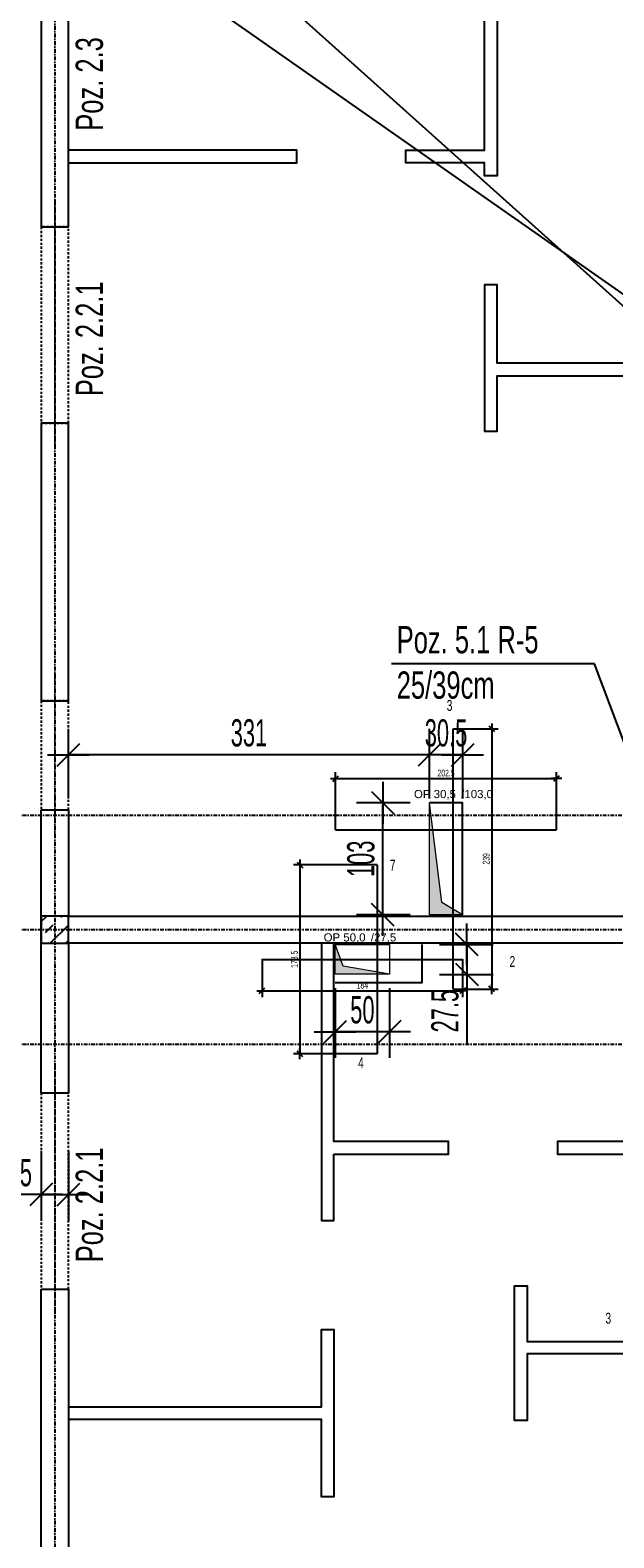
# Model space of a CAD drawing. Header units: millimetres. Extents: x 4959 to 18685, y -2779 to 1721.
# Tile 28 of 41: x 15260 to 15795, y -820 to 564. Entities that reach past the tile are written whole.
import ezdxf

# ---------------------------------------------------------------- set-up
doc = ezdxf.new("R2010")
doc.units = ezdxf.units.MM
doc.header["$LTSCALE"] = 10
doc.linetypes.add('MO', pattern=[0.7, 0.35, -0.17, 0.01, -0.17])
doc.linetypes.add('MP', pattern=[0.36, 0.2, -0.16])
for name, color, linetype in [('BA_szr', 1, 'Continuous'), ('BA_txs', 2, 'Continuous'), ('BA_wym', 1, 'Continuous'), ('BD_lpm', 1, 'MP'), ('BD_osm', 1, 'MO'), ('BD_wic', 1, 'Continuous'), ('BD_wig', 3, 'Continuous'), ('BZ_odn', 1, 'Continuous'), ('BZ_txs', 2, 'Continuous')]:
    doc.layers.add(name, color=color, linetype=linetype)
doc.layers.add('Nowe_A-Przebicia_Nr_pióra__1', color=7, linetype='Continuous', lineweight=13)
doc.layers.add('Nowe_A-Przebicia_Nr_pióra__102', color=7, linetype='Continuous', lineweight=5, true_color=0xcccccc)
doc.styles.add('BIKTS', font='bikromsw.shx', dxfattribs={"width": 0.8})
doc.styles.add('BIKWYM', font='bikromsw.shx', dxfattribs={"width": 0.6})
doc.styles.add('STYL_AUTOMATYCZNY_1', font='arial.ttf')
doc.dimstyles.new('BA_KR_100_cm', dxfattribs={"dimtxt": 25, "dimasz": 1.666667, "dimexe": 24, "dimexo": 0, "dimgap": 0, "dimtad": 0, "dimdec": 1, "dimrnd": 0.5, "dimzin": 9, "dimdsep": 46, "dimtxsty": 'BIKWYM', "dimblk": 'WYM-KR', "dimcen": 0, "dimdle": 20, "dimclrd": 256, "dimclre": 256, "dimclrt": 2, "dimadec": 0, "dimazin": 0, "dimtfac": 0.033333, "dimtdec": 1, "dimtmove": 0, "dimatfit": 3, "dimldrblk": 'WYM-KR', "dimfxl": 25, "dimfxlon": 1, "dimtvp": 0.8, "dimtolj": 1, "dimarcsym": 0})
doc.dimstyles.new('BA_KR_25_cm', dxfattribs={"dimscale": 0.25, "dimtxt": 25, "dimasz": 1.666667, "dimexe": 24, "dimexo": 0, "dimgap": 0, "dimtad": 0, "dimdec": 1, "dimrnd": 0.5, "dimzin": 9, "dimdsep": 46, "dimtxsty": 'BIKWYM', "dimblk": 'WYM-KR', "dimcen": 0, "dimdle": 20, "dimclrd": 256, "dimclre": 256, "dimclrt": 7, "dimadec": 0, "dimazin": 0, "dimtfac": 0.033333, "dimtdec": 1, "dimtmove": 0, "dimatfit": 3, "dimldrblk": 'WYM-KR', "dimfxl": 1, "dimtvp": 0.8, "dimtolj": 1, "dimarcsym": 0})
doc.dimstyles.new('BZ_ST_100_cm', dxfattribs={"dimtxt": 25, "dimasz": 1.666667, "dimexe": 24, "dimexo": 0, "dimgap": 0, "dimtad": 0, "dimdec": 1, "dimrnd": 0.5, "dimdsep": 46, "dimtxsty": 'BIKWYM', "dimblk": 'WYM-ST', "dimcen": 0, "dimdle": 20, "dimclrd": 256, "dimclre": 256, "dimclrt": 7, "dimadec": 0, "dimazin": 0, "dimtfac": 0.033333, "dimtdec": 1, "dimtix": 1, "dimtmove": 2, "dimatfit": 3, "dimldrblk": 'WYM-ST', "dimfxl": 25, "dimfxlon": 1, "dimtvp": 0.8, "dimtolj": 1, "dimtzin": 0, "dimarcsym": 0})

# ---------------------------------------------------------------- blocks, each defined once
blk = doc.blocks.new('WYM-ST')
blk.add_hatch(color=256).paths.add_polyline_path([(-13, 2.88), (0, 0), (-13, -2.88)])
blk.add_lwpolyline([(0, 0), (-13, 2.88), (-13, -2.88), (0, 0)])
blk = doc.blocks.new('WYM-KR')
at = {"linetype": 'ByBlock'}
blk.add_line((11.52, 0), (-11.52, 0), dxfattribs=at)
at = {"color": 7, "linetype": 'ByBlock'}
blk.add_line((6.24, 6.24), (-6.24, -6.24), dxfattribs=at)
blk = doc.blocks.new('*D419')
at = {"layer": 'BA_wym', "lineweight": -2}
for p, q in [((15270, -465.1), (15270, -529.1)), ((15295, -465.1), (15295, -529.1)), ((15268.3, -505.1), (15234.2, -505.1)), ((15270, -505.1), (15295, -505.1)), ((15296.6, -505.1), (15298.3, -505.1))]:
    blk.add_line(p, q, dxfattribs=at)
at = {"layer": 'Defpoints', "color": 0}
for p in [(15270, -291.5), (15295, -291.5), (15295, -505.1)]:
    blk.add_point(p, dxfattribs=at)
at = {"layer": 'BA_wym', "lineweight": -2, "xscale": 1.666666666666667, "yscale": 1.666666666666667, "zscale": 1.666666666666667}
blk.add_blockref('WYM-KR', (15270, -505.1), dxfattribs=at)
at = {"layer": 'BA_wym', "lineweight": -2, "xscale": 1.666666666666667, "yscale": 1.666666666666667, "zscale": 1.666666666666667, "rotation": 180}
blk.add_blockref('WYM-KR', (15295, -505.1), dxfattribs=at)
at = {"layer": 'BA_wym', "color": 2, "insert": (15250.4, -485.1), "char_height": 25, "attachment_point": 5, "style": 'BIKWYM'}
blk.add_mtext('\\A1;25', dxfattribs=at)
blk = doc.blocks.new('*D462')
at = {"layer": 'BA_wym', "lineweight": -2}
for p, q in [((15608.2, -145.4), (15559.2, -145.4)), ((15583.2, -246.7), (15583.2, -147.1)), ((15608.2, -248.4), (15559.2, -248.4))]:
    blk.add_line(p, q, dxfattribs=at)
at = {"layer": 'Defpoints', "color": 0}
for p in [(15583.2, -145.4), (15626, -145.4), (15626, -248.4)]:
    blk.add_point(p, dxfattribs=at)
at = {"layer": 'BA_wym', "lineweight": -2, "xscale": 1.666666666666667, "yscale": 1.666666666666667, "zscale": 1.666666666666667}
for p, rotation in [((15583.2, -145.4), 90), ((15583.2, -248.4), 270)]:
    blk.add_blockref('WYM-KR', p, dxfattribs=dict(at, rotation=rotation))
at = {"layer": 'BA_wym', "color": 2, "insert": (15563.2, -196.9), "char_height": 25, "attachment_point": 5, "rotation": 90, "style": 'BIKWYM'}
blk.add_mtext('\\A1;103', dxfattribs=at)
blk = doc.blocks.new('*D463')
at = {"layer": 'BA_wym', "lineweight": -2}
for p, q in [((15635.3, -275.4), (15684.3, -275.4)), ((15660.3, -273.7), (15660.3, -272.1)), ((15660.3, -275.4), (15660.3, -302.9)), ((15635.3, -302.9), (15684.3, -302.9)), ((15660.3, -304.6), (15660.3, -367.2))]:
    blk.add_line(p, q, dxfattribs=at)
at = {"layer": 'Defpoints', "color": 0}
for p in [(15589.4, -275.4), (15589.4, -302.9), (15660.3, -302.9)]:
    blk.add_point(p, dxfattribs=at)
at = {"layer": 'BA_wym', "lineweight": -2, "xscale": 1.666666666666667, "yscale": 1.666666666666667, "zscale": 1.666666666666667}
for p, rotation in [((15660.3, -275.4), 270), ((15660.3, -302.9), 90)]:
    blk.add_blockref('WYM-KR', p, dxfattribs=dict(at, rotation=rotation))
at = {"layer": 'BA_wym', "color": 2, "insert": (15640.3, -336.7), "char_height": 25, "attachment_point": 5, "rotation": 90, "style": 'BIKWYM'}
blk.add_mtext('\\A1;27.5', dxfattribs=at)
blk = doc.blocks.new('*D464')
at = {"layer": 'BA_wym', "lineweight": -2}
for p, q in [((15539.5, -315.6), (15539.5, -379.6)), ((15589.4, -315.6), (15589.4, -379.6)), ((15587.8, -355.6), (15541.1, -355.6))]:
    blk.add_line(p, q, dxfattribs=at)
at = {"layer": 'Defpoints', "color": 0}
for p in [(15539.5, -302.9), (15589.4, -302.9), (15539.5, -355.6)]:
    blk.add_point(p, dxfattribs=at)
at = {"layer": 'BA_wym', "lineweight": -2, "xscale": 1.666666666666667, "yscale": 1.666666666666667, "zscale": 1.666666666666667, "rotation": 180}
blk.add_blockref('WYM-KR', (15539.5, -355.6), dxfattribs=at)
at = {"layer": 'BA_wym', "lineweight": -2, "xscale": 1.666666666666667, "yscale": 1.666666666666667, "zscale": 1.666666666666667}
blk.add_blockref('WYM-KR', (15589.4, -355.6), dxfattribs=at)
at = {"layer": 'BA_wym', "color": 2, "insert": (15564.5, -335.6), "char_height": 25, "attachment_point": 5, "style": 'BIKWYM'}
blk.add_mtext('\\A1;50', dxfattribs=at)
blk = doc.blocks.new('*D465')
at = {"layer": 'BA_wym', "lineweight": -2}
for p, q in [((15626, -141.4), (15626, -77.4)), ((15656.5, -141.4), (15656.5, -77.4)), ((15624.3, -101.4), (15622.6, -101.4)), ((15656.5, -101.4), (15626, -101.4)), ((15658.1, -101.4), (15659.8, -101.4))]:
    blk.add_line(p, q, dxfattribs=at)
at = {"layer": 'Defpoints', "color": 0}
for p in [(15626, -101.4), (15626, -145.4), (15656.5, -145.4)]:
    blk.add_point(p, dxfattribs=at)
at = {"layer": 'BA_wym', "lineweight": -2, "xscale": 1.666666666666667, "yscale": 1.666666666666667, "zscale": 1.666666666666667}
blk.add_blockref('WYM-KR', (15626, -101.4), dxfattribs=at)
at = {"layer": 'BA_wym', "lineweight": -2, "xscale": 1.666666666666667, "yscale": 1.666666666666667, "zscale": 1.666666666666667, "rotation": 180}
blk.add_blockref('WYM-KR', (15656.5, -101.4), dxfattribs=at)
at = {"layer": 'BA_wym', "color": 2, "insert": (15641.2, -81.4), "char_height": 25, "attachment_point": 5, "style": 'BIKWYM'}
blk.add_mtext('\\A1;30.5', dxfattribs=at)
blk = doc.blocks.new('*D466')
at = {"layer": 'BA_wym', "lineweight": -2}
for p, q in [((15295, -141.4), (15295, -77.4)), ((15626, -141.4), (15626, -77.4)), ((15624.3, -101.4), (15296.6, -101.4))]:
    blk.add_line(p, q, dxfattribs=at)
at = {"layer": 'Defpoints', "color": 0}
for p in [(15295, -101.4), (15295, -151.9), (15626, -145.4)]:
    blk.add_point(p, dxfattribs=at)
at = {"layer": 'BA_wym', "lineweight": -2, "xscale": 1.666666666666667, "yscale": 1.666666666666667, "zscale": 1.666666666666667, "rotation": 180}
blk.add_blockref('WYM-KR', (15295, -101.4), dxfattribs=at)
at = {"layer": 'BA_wym', "lineweight": -2, "xscale": 1.666666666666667, "yscale": 1.666666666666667, "zscale": 1.666666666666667}
blk.add_blockref('WYM-KR', (15626, -101.4), dxfattribs=at)
at = {"layer": 'BA_wym', "color": 2, "insert": (15460.5, -81.4), "char_height": 25, "attachment_point": 5, "style": 'BIKWYM'}
blk.add_mtext('\\A1;331', dxfattribs=at)
blk = doc.blocks.new('*D495')
at = {"layer": 'BD_wic', "lineweight": -2}
for p, q in [((15472.5, -289.1), (15472.5, -323.9)), ((15656.4, -289.1), (15656.4, -323.9)), ((15472.9, -317.9), (15656, -317.9))]:
    blk.add_line(p, q, dxfattribs=at)
at = {"layer": 'Defpoints', "color": 0}
for p in [(15472.5, -289.1), (15656.4, -289.1), (15656.4, -317.9)]:
    blk.add_point(p, dxfattribs=at)
at = {"layer": 'BD_wic', "lineweight": -2, "xscale": 0.4166666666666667, "yscale": 0.4166666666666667, "zscale": 0.4166666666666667, "rotation": 180}
blk.add_blockref('WYM-KR', (15472.5, -317.9), dxfattribs=at)
at = {"layer": 'BD_wic', "lineweight": -2, "xscale": 0.4166666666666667, "yscale": 0.4166666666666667, "zscale": 0.4166666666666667}
blk.add_blockref('WYM-KR', (15656.4, -317.9), dxfattribs=at)
at = {"layer": 'BD_wic', "color": 7, "insert": (15564.5, -312.9), "char_height": 6.25, "attachment_point": 5, "style": 'BIKWYM'}
blk.add_mtext('\\A1;184', dxfattribs=at)
blk = doc.blocks.new('*D496')
at = {"layer": 'BD_wic', "lineweight": -2}
for p, q in [((15578.1, -202.4), (15501.2, -202.4)), ((15507.2, -202.8), (15507.2, -375.5)), ((15578.1, -375.9), (15501.2, -375.9))]:
    blk.add_line(p, q, dxfattribs=at)
at = {"layer": 'Defpoints', "color": 0}
for p in [(15578.1, -202.4), (15507.2, -375.9), (15578.1, -375.9)]:
    blk.add_point(p, dxfattribs=at)
at = {"layer": 'BD_wic', "lineweight": -2, "xscale": 0.4166666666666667, "yscale": 0.4166666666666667, "zscale": 0.4166666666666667}
for p, rotation in [((15507.2, -202.4), 90), ((15507.2, -375.9), 270)]:
    blk.add_blockref('WYM-KR', p, dxfattribs=dict(at, rotation=rotation))
at = {"layer": 'BD_wic', "color": 7, "insert": (15502.2, -289.1), "char_height": 6.25, "attachment_point": 5, "rotation": 90, "style": 'BIKWYM'}
blk.add_mtext('\\A1;173.5', dxfattribs=at)
blk = doc.blocks.new('*D497')
at = {"layer": 'BD_wic', "lineweight": -2}
for p, q in [((15647.8, -77.4), (15689.1, -77.4)), ((15683.1, -77.8), (15683.1, -316)), ((15647.8, -316.4), (15689.1, -316.4))]:
    blk.add_line(p, q, dxfattribs=at)
at = {"layer": 'Defpoints', "color": 0}
for p in [(15647.8, -77.4), (15647.8, -316.4), (15683.1, -316.4)]:
    blk.add_point(p, dxfattribs=at)
at = {"layer": 'BD_wic', "lineweight": -2, "xscale": 0.4166666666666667, "yscale": 0.4166666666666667, "zscale": 0.4166666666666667}
for p, rotation in [((15683.1, -77.4), 90), ((15683.1, -316.4), 270)]:
    blk.add_blockref('WYM-KR', p, dxfattribs=dict(at, rotation=rotation))
at = {"layer": 'BD_wic', "color": 7, "insert": (15678.1, -196.9), "char_height": 6.25, "attachment_point": 5, "rotation": 90, "style": 'BIKWYM'}
blk.add_mtext('\\A1;239', dxfattribs=at)
blk = doc.blocks.new('*D498')
at = {"layer": 'BD_wic', "lineweight": -2}
for p, q in [((15540, -170.3), (15540, -117.2)), ((15540.4, -123.2), (15742, -123.2)), ((15742.5, -170.3), (15742.5, -117.2))]:
    blk.add_line(p, q, dxfattribs=at)
at = {"layer": 'Defpoints', "color": 0}
for p in [(15742.5, -123.2), (15540, -170.3), (15742.5, -170.3)]:
    blk.add_point(p, dxfattribs=at)
at = {"layer": 'BD_wic', "lineweight": -2, "xscale": 0.4166666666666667, "yscale": 0.4166666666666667, "zscale": 0.4166666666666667, "rotation": 180}
blk.add_blockref('WYM-KR', (15540, -123.2), dxfattribs=at)
at = {"layer": 'BD_wic', "lineweight": -2, "xscale": 0.4166666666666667, "yscale": 0.4166666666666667, "zscale": 0.4166666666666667}
blk.add_blockref('WYM-KR', (15742.5, -123.2), dxfattribs=at)
at = {"layer": 'BD_wic', "color": 7, "insert": (15641.2, -118.2), "char_height": 6.25, "attachment_point": 5, "style": 'BIKWYM'}
blk.add_mtext('\\A1;202.5', dxfattribs=at)

msp = doc.modelspace()

# ---------------------------------------------------------------- hatches: boundary and pattern name
at = {"layer": 'BA_szr'}
h = msp.add_hatch(dxfattribs=at)
h.set_pattern_fill('BIK_ZELBET', color=256, scale=100, angle=45, pattern_type=2)
h.set_pattern_definition([(45, (3656.184, -1318.24), (-14.142136, 14.142136), []), (45, (3649.113, -1311.168), (-14.142136, 14.142136), [10, -10])])
h.paths.add_polyline_path([(15269.96, -274.39), (15294.96, -274.39), (15294.96, -249.39), (15269.96, -249.39)])
at = {"layer": 'Nowe_A-Przebicia_Nr_pióra__102', "linetype": 'Continuous', "lineweight": 5, "true_color": 0xcccccc}
for points in [[(15656.46, -248.39), (15625.96, -248.39), (15625.96, -145.43), (15637.28, -237.07)], [(15589.44, -302.89), (15539.46, -302.89), (15539.46, -275.39), (15546.95, -295.4)]]:
    msp.add_hatch(color=254, dxfattribs=at).paths.add_polyline_path(points)

# ---------------------------------------------------------------- linework, layer by layer
at = {"layer": 'BD_lpm'}
for points in [[(15294.96, 383.11), (15269.96, 383.11), (15269.96, 203.11), (15294.96, 203.11)], [(15294.96, -51.89), (15269.96, -51.89), (15269.96, -151.89), (15294.96, -151.89)], [(15294.96, -411.89), (15269.96, -411.89), (15269.96, -591.89), (15294.96, -591.89)]]:
    msp.add_lwpolyline(points, close=True, dxfattribs=at)
at = {"layer": 'BD_osm', "color": 5}
for p, q in [((15282.46, 408.11), (15282.46, 178.11)), ((15282.46, -26.89), (15282.46, -176.89)), ((15282.46, -386.89), (15282.46, -616.89))]:
    msp.add_line(p, q, dxfattribs=at)
at = {"layer": 'BD_osm'}
for points in [[(15282.46, 1106.61), (15282.46, -1765.84)], [(14909.96, -156.89), (18234.96, -156.89)], [(14909.96, -261.89), (18234.96, -261.89)], [(14909.96, -366.89), (18234.96, -366.89)]]:
    msp.add_lwpolyline(points, dxfattribs=at)
at = {"layer": 'BD_wic', "color": 5}
for p, q in [((18684.72, -2278.36), (14482.16, 1497.78)), ((15647.81, -316.39), (15647.81, -77.43)), ((15539.96, -170.33), (15742.46, -170.33)), ((15578.14, -202.39), (15578.14, -375.89)), ((15472.46, -289.14), (15656.44, -289.14))]:
    msp.add_line(p, q, dxfattribs=at)
at = {"layer": 'BD_wic'}
for points in [[(17874.96, -1129.39), (15269.96, 695.61)], [(15687.96, 670.61), (15687.96, 430.11), (15676.46, 430.11), (15676.46, 442.11), (15604.46, 442.11), (15604.46, 453.61), (15676.46, 453.61), (15676.46, 670.61)], [(15294.96, 442.11), (15504.46, 442.11), (15504.46, 453.61), (15294.96, 453.61)], [(15959.96, 258.11), (15687.96, 258.11), (15687.96, 330.11), (15676.46, 330.11), (15676.46, 195.61), (15687.96, 195.61), (15687.96, 246.61), (15959.96, 246.61)], [(15656.46, -248.39), (15656.46, -145.43), (15625.96, -145.43)], [(15526.96, -274.39), (15526.96, -528.9), (15538.46, -528.9), (15538.46, -467.89)], [(15538.46, -467.89), (15643.45, -467.89), (15643.45, -456.39), (15538.46, -456.39), (15538.46, -274.39)], [(15539.46, -310.39), (15619.46, -310.39), (15619.46, -275.39)], [(15809.96, -379.39), (15809.96, -456.39), (15743.45, -456.39), (15743.45, -467.89), (15821.46, -467.89), (15821.46, -379.39)], [(15959.96, -651.39), (15715.46, -651.39), (15715.46, -712.39), (15703.96, -712.39), (15703.96, -588.89), (15715.46, -588.89), (15715.46, -639.89), (15959.96, -639.89)], [(15294.96, -699.9), (15526.96, -699.9), (15526.96, -628.9), (15538.46, -628.9), (15538.46, -782.4), (15526.96, -782.4), (15526.96, -711.4), (15294.96, -711.4)]]:
    msp.add_lwpolyline(points, dxfattribs=at)
at = {"layer": 'BD_wig'}
for points in [[(15402.46, 670.61), (15402.46, 695.61), (15269.96, 695.61), (15269.96, 383.11), (15294.96, 383.11), (15294.96, 670.61), (15402.46, 670.61)], [(15269.96, -151.89), (15294.96, -151.89), (15294.96, -249.39), (15809.96, -249.39), (15809.96, -144.39), (15849.01, -144.39), (15849.01, -169.39), (15834.96, -169.39), (15834.96, -354.39), (15845.96, -354.39), (15845.96, -379.39), (15809.96, -379.39), (15809.96, -274.39), (15294.96, -274.39), (15294.96, -411.89), (15269.96, -411.89), (15269.96, -151.89)], [(15269.96, -591.89), (15294.96, -591.89), (15294.96, -1104.39), (15322.46, -1104.39), (15322.46, -1129.39), (15294.96, -1129.39), (15294.96, -1300.39), (15269.96, -1300.39), (15269.96, -591.89)]]:
    msp.add_lwpolyline(points, dxfattribs=at)
for points in [[(15294.96, 203.11), (15269.96, 203.11), (15269.96, -51.89), (15294.96, -51.89)], [(15269.96, -274.39), (15294.96, -274.39), (15294.96, -249.39), (15269.96, -249.39)]]:
    msp.add_lwpolyline(points, close=True, dxfattribs=at)
at = {"layer": 'Nowe_A-Przebicia_Nr_pióra__1', "color": 7, "linetype": 'Continuous', "lineweight": 13}
for p, q in [((15637.28, -237.07), (15625.96, -145.43)), ((15625.96, -248.39), (15625.96, -145.43)), ((15656.46, -145.43), (15625.96, -145.43)), ((15656.46, -248.39), (15656.46, -145.43)), ((15656.46, -248.39), (15625.96, -248.39)), ((15656.46, -248.39), (15637.28, -237.07)), ((15546.95, -295.4), (15539.46, -275.39)), ((15539.46, -275.39), (15589.44, -275.39)), ((15539.46, -302.89), (15539.46, -275.39)), ((15589.44, -275.39), (15589.44, -302.89)), ((15589.44, -302.89), (15539.46, -302.89)), ((15589.44, -302.89), (15546.95, -295.4))]:
    msp.add_line(p, q, dxfattribs=at)

# ---------------------------------------------------------------- texts
at = {"layer": 'BA_txs', "style": 'BIKTS', "width": 0.7}
for s, p in [('Poz. 2.3', (15326.62, 471.47)), ('Poz. 2.2.1', (15326.62, 227.78)), ('Poz. 2.2.1', (15326.62, -567.22))]:
    msp.add_text(s, height=25, rotation=90, dxfattribs=at).set_placement(p)
at = {"layer": 'BZ_txs', "insert": (15595.98, 16.79), "char_height": 25, "width": 452.0462, "attachment_point": 1, "style": 'BIKTS'}
msp.add_mtext('{\\W0.7;Poz. 5.1 R-5\\P\\A1;25/39cm}', dxfattribs=at)
at = {"layer": 'BZ_txs', "color": 3, "char_height": 10, "width": 452.0462, "attachment_point": 1, "style": 'BIKTS'}
for s, insert in [('{\\W0.7;3}', (15641.84, -51.07)), ('{\\W0.7;7}', (15589.75, -197.68)), ('{\\W0.7;2}', (15699.46, -286.1)), ('{\\W0.7;4}', (15560.55, -379.09)), ('{\\W0.7;3}', (15787.39, -613.57))]:
    msp.add_mtext(s, dxfattribs=dict(at, insert=insert))
at = {"layer": 'Nowe_A-Przebicia_Nr_pióra__1', "color": 7, "lineweight": 13, "style": 'STYL_AUTOMATYCZNY_1'}
for s, p in [('OP 30,5', (15611.84, -141.15)), (' /103,0', (15652.2, -141.15)), ('OP 50,0', (15528.99, -272.72)), (' /27,5', (15569.35, -272.72))]:
    msp.add_text(s, height=7.5, dxfattribs=at).set_placement(p)

# ---------------------------------------------------------------- dimensions: what is measured, and where the dimension line sits
at = {"layer": 'BA_wym'}
for base, p1, p2, override, picture, middle in [((15294.96, -101.36), (15625.96, -145.43), (15294.96, -151.89), {"dimtmove": 1, "dimatfit": 1, "dimfxl": 40}, '*D466', (15460.46, -81.36)), ((15539.46, -355.62), (15589.44, -302.89), (15539.46, -302.89), {"dimatfit": 1, "dimfxl": 40}, '*D464', (15564.45, -335.62))]:
    dim = msp.add_linear_dim(base=base, p1=p1, p2=p2, dimstyle='BA_KR_100_cm', override=override, dxfattribs=at)
    dim.commit()
    dim.dimension.update_dxf_attribs({"geometry": picture, "text_midpoint": middle})
for base, p1, p2, picture, middle in [((15625.96, -101.36), (15656.46, -145.43), (15625.96, -145.43), '*D465', (15641.21, -101.36)), ((15294.96, -505.08), (15269.96, -291.45), (15294.96, -291.45), '*D419', (15250.44, -505.08))]:
    dim = msp.add_linear_dim(base=base, p1=p1, p2=p2, dimstyle='BA_KR_100_cm', override={"dimatfit": 1, "dimfxl": 40}, dxfattribs=at)
    dim.commit()
    dim.dimension.update_dxf_attribs({"geometry": picture, "text_midpoint": middle, "dimtype": 160})
for base, p1, p2, picture, middle in [((15583.2, -145.43), (15625.96, -248.39), (15625.96, -145.43), '*D462', (15563.2, -196.91)), ((15660.33, -302.89), (15589.44, -275.39), (15589.44, -302.89), '*D463', (15640.33, -336.7))]:
    dim = msp.add_linear_dim(base=base, p1=p1, p2=p2, angle=90, dimstyle='BA_KR_100_cm', override={"dimatfit": 1}, dxfattribs=at)
    dim.commit()
    dim.dimension.update_dxf_attribs({"geometry": picture, "text_midpoint": middle})
at = {"layer": 'BD_wic', "color": 5}
for base, p1, p2, picture, middle in [((15683.11, -316.39), (15647.81, -77.43), (15647.81, -316.39), '*D497', (15678.11, -196.91)), ((15507.19, -375.89), (15578.14, -202.39), (15578.14, -375.89), '*D496', (15502.19, -289.14))]:
    dim = msp.add_linear_dim(base=base, p1=p1, p2=p2, angle=90, dimstyle='BA_KR_25_cm', dxfattribs=at)
    dim.commit()
    dim.dimension.update_dxf_attribs({"geometry": picture, "text_midpoint": middle})
for base, p1, p2, picture, middle in [((15742.46, -123.17), (15539.96, -170.33), (15742.46, -170.33), '*D498', (15641.21, -118.17)), ((15656.44, -317.89), (15472.46, -289.14), (15656.44, -289.14), '*D495', (15564.45, -312.89))]:
    dim = msp.add_linear_dim(base=base, p1=p1, p2=p2, dimstyle='BA_KR_25_cm', dxfattribs=at)
    dim.commit()
    dim.dimension.update_dxf_attribs({"geometry": picture, "text_midpoint": middle})

# ---------------------------------------------------------------- leaders
at = {"layer": 'BZ_odn', "has_arrowhead": 0}
msp.add_leader([(15829.51, -156.89), (15777.5, -18.01), (15591.12, -18.01)], dimstyle='BZ_ST_100_cm', dxfattribs=at)

doc.saveas('drawing.dxf')
